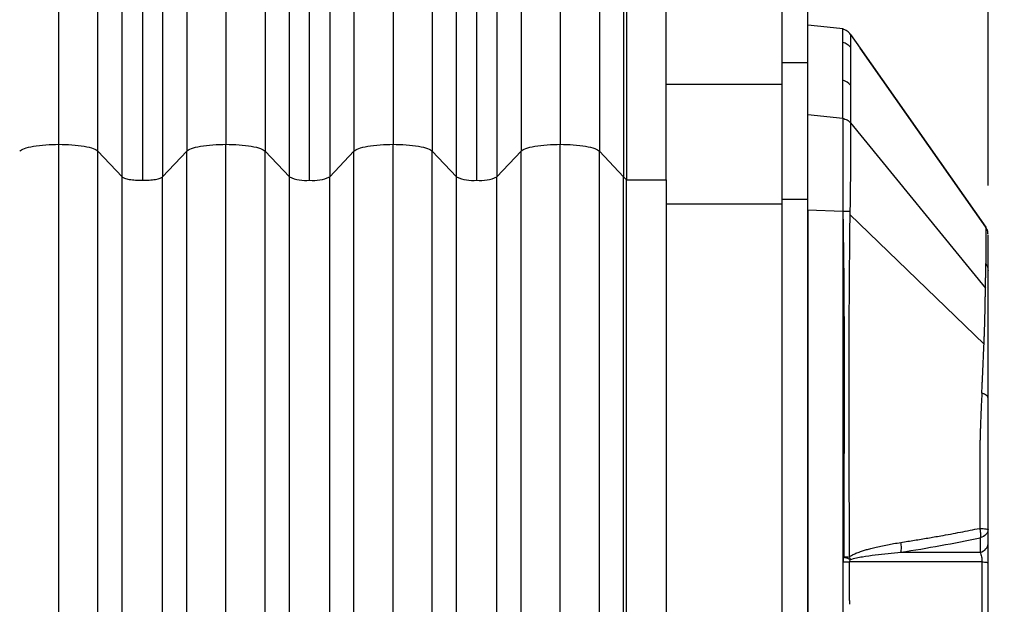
# Model space of a CAD drawing. Header units: millimetres. Extents: x 19 to 819, y 19 to 629.
# Tile 22 of 46: x 471 to 548, y 271 to 316. Entities that reach past the tile are written whole.
import ezdxf

# ---------------------------------------------------------------- set-up
doc = ezdxf.new("R2010")
doc.units = ezdxf.units.MM
doc.header["$LTSCALE"] = 3
doc.layers.add('DIMENSIONS', color=140, linetype='Continuous', lineweight=25)
doc.styles.add('SLDTEXTSTYLE0', font='TXT', dxfattribs={"width": 0.7})
doc.dimstyles.new('SLDDIMSTYLE1', dxfattribs={"dimtxt": 6.474023, "dimasz": 9.906, "dimexe": 0, "dimexo": 0.0625, "dimgap": 1.618506, "dimtad": 0, "dimtih": 1, "dimtoh": 1, "dimrnd": 1e-09, "dimzin": 4, "dimdsep": 46, "dimtxsty": 'SLDTEXTSTYLE0', "dimsah": 1, "dimcen": 0.09, "dimadec": 0, "dimazin": 1, "dimtfac": 1, "dimtmove": 0, "dimatfit": 0, "dimfxl": 0, "dimfrac": 2, "dimtolj": 1, "dimtzin": 12, "dimarcsym": 0})
doc.dimstyles.new('SLDDIMSTYLE2', dxfattribs={"dimtxt": 6.474023, "dimasz": 9.906, "dimexe": 0, "dimexo": 0.0625, "dimgap": 1.618506, "dimtad": 0, "dimtih": 1, "dimtoh": 1, "dimrnd": 1e-09, "dimzin": 12, "dimdsep": 46, "dimtxsty": 'SLDTEXTSTYLE0', "dimsah": 1, "dimcen": 0.09, "dimadec": 0, "dimazin": 3, "dimtfac": 1, "dimtofl": 0, "dimtmove": 0, "dimatfit": 3, "dimfxl": 0, "dimfrac": 2, "dimtolj": 1, "dimtzin": 12, "dimarcsym": 0})

# ---------------------------------------------------------------- blocks, each defined once
blk = doc.blocks.new('_D_3')
at = {"layer": 'DIMENSIONS'}
for p, q in [((521.485, 330.987), (521.485, 372.694)), ((546.52, 303.216), (546.52, 372.694)), ((521.485, 363.169), (502.435, 363.169)), ((546.52, 363.169), (563.049, 363.169)), ((571.821, 363.169), (569.647, 363.169)), ((569.647, 363.169), (569.647, 352.88)), ((591.06, 363.169), (593.234, 363.169)), ((593.234, 363.169), (593.234, 352.88)), ((569.647, 352.88), (571.821, 352.88)), ((593.234, 352.88), (591.06, 352.88))]:
    blk.add_line(p, q, dxfattribs=at)
for points in [[(521.485, 363.169), (511.579, 364.693), (511.579, 361.645)], [(546.52, 363.169), (556.426, 361.645), (556.426, 364.693)]]:
    blk.add_solid(points, dxfattribs=at)
at = {"layer": 'DIMENSIONS', "char_height": 6.35, "attachment_point": 1, "style": 'SLDTEXTSTYLE0'}
for s, insert in [('25.0', (571.821, 372.804)), ('0.99', (571.821, 361.065))]:
    blk.add_mtext(s, dxfattribs=dict(at, insert=insert))
blk = doc.blocks.new('_D_4')
at = {"layer": 'DIMENSIONS'}
for p, q in [((354.02, 320.343), (354.02, 400.451)), ((546.52, 303.216), (546.52, 400.451)), ((354.02, 390.926), (439.853, 390.926)), ((448.625, 390.926), (446.451, 390.926)), ((446.451, 390.926), (446.451, 380.637)), ((467.863, 390.926), (470.037, 390.926)), ((470.037, 390.926), (470.037, 380.637)), ((546.52, 390.926), (476.636, 390.926)), ((446.451, 380.637), (448.625, 380.637)), ((470.037, 380.637), (467.863, 380.637))]:
    blk.add_line(p, q, dxfattribs=at)
for points in [[(354.02, 390.926), (363.926, 389.402), (363.926, 392.45)], [(546.52, 390.926), (536.614, 392.45), (536.614, 389.402)]]:
    blk.add_solid(points, dxfattribs=at)
at = {"layer": 'DIMENSIONS', "char_height": 6.35, "attachment_point": 1, "style": 'SLDTEXTSTYLE0'}
for s, insert in [('192.5', (445.932, 400.561)), ('7.58', (448.625, 388.822))]:
    blk.add_mtext(s, dxfattribs=dict(at, insert=insert))

msp = doc.modelspace()

# ---------------------------------------------------------------- linework, layer by layer
for p, q in [((487.253, 331.806), (487.253, 306.408)), ((500.253, 331.806), (500.253, 306.408)), ((513.253, 331.806), (513.253, 306.408)), ((477.295, 305.885), (477.295, 329.468)), ((484.211, 329.468), (484.211, 305.885)), ((490.295, 329.468), (490.295, 305.885)), ((497.211, 329.468), (497.211, 305.885)), ((503.295, 329.468), (503.295, 305.885)), ((510.211, 329.468), (510.211, 305.885)), ((516.295, 329.468), (516.295, 305.885)), ((479.183, 303.879), (479.183, 320.49)), ((482.323, 320.49), (482.323, 303.879)), ((492.183, 303.879), (492.183, 320.49)), ((495.323, 320.49), (495.323, 303.879)), ((505.183, 303.879), (505.183, 320.49)), ((508.323, 320.49), (508.323, 303.879)), ((518.183, 320.49), (518.183, 303.879)), ((518.397, 319.47), (518.397, 303.651)), ((480.753, 319.283), (480.753, 303.609)), ((493.753, 303.609), (493.753, 319.283)), ((506.753, 303.609), (506.753, 319.283)), ((535.819, 314.952), (536.567, 313.888)), ((546.34, 299.979), (536.567, 313.888)), ((536.567, 313.888), (546.339, 299.981)), ((532.485, 312.741), (530.485, 312.741)), ((530.485, 311.059), (521.485, 311.059)), ((532.52, 308.723), (535.228, 308.442)), ((535.821, 308.074), (546.315, 295.23)), ((477.295, 305.885), (479.183, 303.879)), ((482.323, 303.879), (484.211, 305.885)), ((490.295, 305.885), (492.183, 303.879)), ((495.323, 303.879), (497.211, 305.885)), ((503.295, 305.885), (505.183, 303.879)), ((508.323, 303.879), (510.211, 305.885)), ((516.295, 305.885), (518.183, 303.879)), ((518.183, 303.879), (518.397, 303.651)), ((518.397, 303.651), (521.485, 303.651)), ((521.485, 301.771), (530.485, 301.771)), ((530.485, 302.147), (532.485, 302.147)), ((535.228, 301.186), (532.52, 301.302)), ((546.211, 290.877), (535.768, 300.947)), ((546.52, 275.347), (546.52, 276.468)), ((545.914, 275.818), (545.914, 274.697)), ((546.037, 273.959), (535.758, 273.947)), ((535.76, 270.949), (535.76, 270.658))]:
    msp.add_line(p, q)
at = {"flags": 128}
for points in [[(535.228, 315.377), (534.003, 315.503), (532.52, 315.656)], [(539.752, 274.703), (543.203, 274.699), (545.914, 274.697)]]:
    msp.add_lwpolyline(points, dxfattribs=at)
for centre, radius, start, end in [((535.006, 310.407), 1.001, 35.75718, 77.38502), ((493.467, 306.652), 3.056, 245.14341, 275.35614), ((494.038, 306.652), 3.056, 264.64386, 294.85659), ((506.467, 306.652), 3.056, 245.14341, 275.35614), ((507.038, 306.652), 3.056, 264.64386, 294.85659), ((535.458, 297.103), 4.089, 85.49646, 93.21977)]:
    msp.add_arc(centre, radius, start, end)
for points, knots in [([(474.253, 306.408), (474.253, 307.771), (474.253, 309.138), (474.253, 311.846), (474.253, 313.187), (474.253, 315.81), (474.253, 317.092), (474.253, 319.562), (474.253, 320.75), (474.253, 323.004), (474.253, 324.069), (474.253, 326.051), (474.253, 326.969), (474.253, 328.64), (474.253, 329.393), (474.253, 330.728), (474.253, 331.31), (474.253, 331.806)], [0, 0, 0, 0, 0.125, 0.125, 0.25, 0.25, 0.375, 0.375, 0.5, 0.5, 0.625, 0.625, 0.75, 0.75, 0.875, 0.875, 1, 1, 1, 1]), ([(521.485, 303.651), (521.485, 305.421), (521.485, 307.144), (521.485, 310.389), (521.485, 311.911), (521.485, 314.66), (521.485, 315.887), (521.485, 317.97), (521.485, 318.826), (521.485, 319.47)], [0, 0, 0, 0, 0.25, 0.25, 0.5, 0.5, 0.75, 0.75, 1, 1, 1, 1]), ([(530.485, 319.977), (530.485, 319.976), (530.485, 319.975), (530.485, 319.961), (530.485, 319.938), (530.485, 319.906), (530.485, 319.866), (530.485, 319.816), (530.485, 319.757), (530.485, 319.689), (530.485, 319.612), (530.485, 319.527), (530.485, 319.432), (530.485, 319.328), (530.485, 319.214), (530.485, 319.092), (530.485, 318.961), (530.485, 318.821), (530.485, 318.672), (530.485, 318.513), (530.485, 318.346), (530.485, 318.17), (530.485, 317.984), (530.485, 317.79), (530.485, 317.586), (530.485, 317.374), (530.485, 317.152), (530.485, 316.921), (530.485, 316.682), (530.485, 316.433), (530.485, 316.175), (530.485, 315.908), (530.485, 315.632), (530.485, 315.347), (530.485, 315.053), (530.485, 314.75), (530.485, 314.438), (530.485, 314.117), (530.485, 313.787), (530.485, 313.448), (530.485, 313.1), (530.485, 312.861), (530.485, 312.741)], [0, 0, 0, 0, 0.024458, 0.048917, 0.073379, 0.097845, 0.122318, 0.146801, 0.171295, 0.195802, 0.220326, 0.244867, 0.269429, 0.294013, 0.318621, 0.343256, 0.36792, 0.392615, 0.417343, 0.442107, 0.466907, 0.491748, 0.51663, 0.541555, 0.566527, 0.591546, 0.616615, 0.641736, 0.666911, 0.692142, 0.717431, 0.74278, 0.768191, 0.793667, 0.819207, 0.844816, 0.870495, 0.896245, 0.922069, 0.947968, 0.973944, 1, 1, 1, 1]), ([(532.485, 319.977), (532.485, 319.976), (532.485, 319.975), (532.485, 319.961), (532.485, 319.938), (532.485, 319.906), (532.485, 319.866), (532.485, 319.816), (532.485, 319.757), (532.485, 319.689), (532.485, 319.613), (532.485, 319.527), (532.485, 319.432), (532.485, 319.328), (532.485, 319.215), (532.485, 319.092), (532.485, 318.961), (532.485, 318.821), (532.485, 318.672), (532.485, 318.513), (532.485, 318.346), (532.485, 318.17), (532.485, 317.984), (532.485, 317.79), (532.485, 317.586), (532.485, 317.374), (532.485, 317.152), (532.485, 316.921), (532.485, 316.682), (532.485, 316.433), (532.485, 316.175), (532.485, 315.908), (532.485, 315.632), (532.485, 315.347), (532.485, 315.053), (532.485, 314.75), (532.485, 314.438), (532.485, 314.117), (532.485, 313.787), (532.485, 313.448), (532.485, 313.1), (532.485, 312.861), (532.485, 312.741)], [0, 0, 0, 0, 0.024458, 0.048916, 0.073377, 0.097842, 0.122315, 0.146797, 0.171291, 0.195798, 0.220321, 0.244862, 0.269423, 0.294007, 0.318615, 0.34325, 0.367913, 0.392608, 0.417336, 0.4421, 0.4669, 0.491741, 0.516622, 0.541548, 0.56652, 0.591539, 0.616608, 0.641729, 0.666905, 0.692136, 0.717425, 0.742775, 0.768186, 0.793662, 0.819203, 0.844813, 0.870492, 0.896242, 0.922067, 0.947967, 0.973944, 1, 1, 1, 1]), ([(532.52, 308.723), (532.52, 309.765), (532.52, 311.847), (532.52, 313.989), (532.52, 315.393), (532.52, 315.563), (532.52, 315.647)], [0, 0, 0, 0, 0.251162, 0.502309, 0.753476, 1, 1, 1, 1]), ([(535.228, 308.442), (535.228, 309.48), (535.228, 311.555), (535.228, 313.732), (535.228, 315.013), (535.228, 315.528), (535.228, 315.36), (535.228, 315.35)], [0, 0, 0, 0, 0.246386, 0.49271, 0.739018, 0.985378, 1, 1, 1, 1]), ([(535.822, 314.949), (535.741, 315.042), (535.62, 315.182), (535.4, 315.301), (535.28, 315.336), (535.221, 315.353)], [0, 0, 0, 0, 0.493532, 0.747593, 1, 1, 1, 1]), ([(535.819, 314.952), (535.819, 314.952), (535.819, 314.869), (535.819, 314.533), (535.819, 314.281), (535.819, 313.949)], [0, 0, 0, 0, 0.5, 0.5, 1, 1, 1, 1]), ([(535.225, 314.348), (535.344, 314.32), (535.461, 314.27), (535.665, 314.131), (535.752, 314.044), (535.819, 313.949)], [0, 0, 0, 0, 0.5, 0.5, 1, 1, 1, 1]), ([(535.819, 313.949), (535.819, 313.614), (535.819, 313.197), (535.818, 312.206), (535.818, 311.628), (535.818, 310.991)], [0, 0, 0, 0, 0.5, 0.5, 1, 1, 1, 1]), ([(530.485, 312.741), (530.485, 312.31), (530.485, 311.736), (530.485, 310.341), (530.485, 309.52), (530.485, 307.679), (530.485, 306.66), (530.485, 304.486), (530.485, 303.332), (530.485, 302.147)], [0, 0, 0, 0, 0.25, 0.25, 0.5, 0.5, 0.75, 0.75, 1, 1, 1, 1]), ([(532.485, 312.741), (532.485, 312.697), (532.485, 312.609), (532.485, 312.466), (532.485, 312.316), (532.485, 312.158), (532.485, 311.992), (532.485, 311.817), (532.485, 311.635), (532.485, 311.445), (532.485, 311.246), (532.485, 310.767), (532.485, 309.931), (532.485, 308.624), (532.485, 307.17), (532.485, 305.905), (532.485, 304.915), (532.485, 304.241), (532.485, 303.555), (532.485, 302.857), (532.485, 302.384), (532.485, 302.147)], [0, 0, 0, 0, 0.025095, 0.050129, 0.075118, 0.100077, 0.125022, 0.149969, 0.174932, 0.199929, 0.224974, 0.250082, 0.375008, 0.500009, 0.624935, 0.749936, 0.800062, 0.850006, 0.899894, 0.94985, 1, 1, 1, 1]), ([(535.818, 310.991), (535.819, 310.566), (535.819, 310.116), (535.82, 309.146), (535.82, 308.627), (535.821, 308.074)], [0, 0, 0, 0, 0.5, 0.5, 1, 1, 1, 1]), ([(532.52, 301.302), (532.52, 302.137), (532.52, 302.948), (532.52, 304.474), (532.52, 305.188), (532.52, 306.476), (532.52, 307.05), (532.52, 308.024), (532.52, 308.424), (532.52, 308.723)], [0, 0, 0, 0, 0.25, 0.25, 0.5, 0.5, 0.75, 0.75, 1, 1, 1, 1]), ([(535.225, 308.423), (535.225, 308.383), (535.225, 308.303), (535.226, 308.171), (535.226, 308.029), (535.226, 307.876), (535.226, 307.712), (535.227, 307.537), (535.227, 307.351), (535.227, 307.154), (535.227, 306.945), (535.227, 306.492), (535.227, 305.763), (535.227, 304.82), (535.227, 304.013), (535.227, 303.362), (535.227, 302.75), (535.227, 302.184), (535.228, 301.669), (535.228, 301.34), (535.228, 301.186)], [0, 0, 0, 0, 0.032974, 0.066031, 0.099211, 0.13256, 0.166123, 0.199949, 0.234089, 0.268591, 0.303437, 0.338547, 0.485219, 0.617163, 0.697557, 0.771259, 0.838038, 0.898279, 0.952235, 1, 1, 1, 1]), ([(535.225, 308.423), (535.342, 308.401), (535.457, 308.358), (535.662, 308.237), (535.751, 308.16), (535.821, 308.074)], [0, 0, 0, 0, 0.5, 0.5, 1, 1, 1, 1]), ([(535.821, 308.074), (535.821, 308.037), (535.821, 307.962), (535.821, 307.84), (535.821, 307.715), (535.821, 307.587), (535.821, 307.457), (535.821, 307.325), (535.821, 307.192), (535.821, 307.06), (535.821, 306.928), (535.821, 306.798), (535.821, 306.67), (535.821, 306.545), (535.821, 306.423), (535.821, 306.305), (535.821, 306.191), (535.821, 306.083), (535.821, 305.98), (535.821, 305.882), (535.821, 305.79), (535.821, 305.705), (535.821, 305.626), (535.821, 305.555), (535.821, 305.49), (535.821, 305.433), (535.821, 305.383), (535.821, 305.022), (535.819, 304.378), (535.814, 303.51), (535.807, 302.814), (535.8, 302.245), (535.791, 301.704), (535.782, 301.35), (535.779, 301.179)], [0, 0, 0, 0, 0.032526, 0.064074, 0.094629, 0.124177, 0.152705, 0.180202, 0.20666, 0.23207, 0.256426, 0.279721, 0.30195, 0.323107, 0.343187, 0.362187, 0.380103, 0.396933, 0.412674, 0.427324, 0.440884, 0.453351, 0.464724, 0.475004, 0.48419, 0.492283, 0.499281, 0.505185, 0.642956, 0.75235, 0.821018, 0.885176, 0.944831, 1, 1, 1, 1]), ([(471.211, 305.885), (471.274, 305.953), (471.394, 306.022), (471.755, 306.151), (471.997, 306.211), (472.569, 306.31), (472.898, 306.348), (473.577, 306.397), (473.925, 306.408), (474.253, 306.408)], [0, 0, 0, 0, 0.25, 0.25, 0.5, 0.5, 0.75, 0.75, 1, 1, 1, 1]), ([(474.253, 158.347), (474.253, 161.413), (474.253, 164.49), (474.253, 170.652), (474.253, 173.735), (474.253, 182.968), (474.253, 189.137), (474.253, 201.484), (474.253, 207.661), (474.253, 220.017), (474.253, 226.197), (474.253, 238.558), (474.253, 244.738), (474.253, 257.094), (474.253, 263.271), (474.253, 275.617), (474.253, 281.787), (474.253, 291.019), (474.253, 294.102), (474.253, 300.264), (474.253, 303.342), (474.253, 306.408)], [0.0964849, 0.0964849, 0.0964849, 0.0964849, 0.1157842, 0.1157842, 0.1350205, 0.1350205, 0.1734212, 0.1734212, 0.2117322, 0.2117322, 0.25, 0.25, 0.2882678, 0.2882678, 0.3265789, 0.3265789, 0.3649795, 0.3649795, 0.3842158, 0.3842158, 0.4035151, 0.4035151, 0.4035151, 0.4035151]), ([(474.253, 306.408), (474.581, 306.408), (474.929, 306.397), (475.607, 306.348), (475.936, 306.31), (476.508, 306.211), (476.75, 306.151), (477.112, 306.022), (477.231, 305.953), (477.295, 305.885)], [0, 0, 0, 0, 0.25, 0.25, 0.5, 0.5, 0.75, 0.75, 1, 1, 1, 1]), ([(484.211, 305.885), (484.274, 305.953), (484.394, 306.022), (484.755, 306.151), (484.997, 306.211), (485.569, 306.31), (485.898, 306.348), (486.577, 306.397), (486.925, 306.408), (487.253, 306.408)], [0, 0, 0, 0, 0.25, 0.25, 0.5, 0.5, 0.75, 0.75, 1, 1, 1, 1]), ([(487.253, 158.347), (487.253, 161.413), (487.253, 164.49), (487.253, 170.652), (487.253, 173.735), (487.253, 182.968), (487.253, 189.137), (487.253, 201.484), (487.253, 207.661), (487.253, 220.017), (487.253, 226.197), (487.253, 238.558), (487.253, 244.738), (487.253, 257.094), (487.253, 263.271), (487.253, 275.617), (487.253, 281.787), (487.253, 291.019), (487.253, 294.102), (487.253, 300.264), (487.253, 303.342), (487.253, 306.408)], [0.0964849, 0.0964849, 0.0964849, 0.0964849, 0.1157842, 0.1157842, 0.1350205, 0.1350205, 0.1734212, 0.1734212, 0.2117322, 0.2117322, 0.25, 0.25, 0.2882678, 0.2882678, 0.3265789, 0.3265789, 0.3649795, 0.3649795, 0.3842158, 0.3842158, 0.4035151, 0.4035151, 0.4035151, 0.4035151]), ([(487.253, 306.408), (487.581, 306.408), (487.929, 306.397), (488.607, 306.348), (488.936, 306.31), (489.508, 306.211), (489.75, 306.151), (490.112, 306.022), (490.231, 305.953), (490.295, 305.885)], [0, 0, 0, 0, 0.25, 0.25, 0.5, 0.5, 0.75, 0.75, 1, 1, 1, 1]), ([(497.211, 305.885), (497.274, 305.953), (497.394, 306.022), (497.755, 306.151), (497.997, 306.211), (498.569, 306.31), (498.898, 306.348), (499.577, 306.397), (499.925, 306.408), (500.253, 306.408)], [0, 0, 0, 0, 0.25, 0.25, 0.5, 0.5, 0.75, 0.75, 1, 1, 1, 1]), ([(500.253, 158.347), (500.253, 161.413), (500.253, 164.49), (500.253, 170.652), (500.253, 173.735), (500.253, 182.968), (500.253, 189.137), (500.253, 201.484), (500.253, 207.661), (500.253, 220.017), (500.253, 226.197), (500.253, 238.558), (500.253, 244.738), (500.253, 257.094), (500.253, 263.271), (500.253, 275.617), (500.253, 281.787), (500.253, 291.019), (500.253, 294.102), (500.253, 300.264), (500.253, 303.342), (500.253, 306.408)], [0.0964849, 0.0964849, 0.0964849, 0.0964849, 0.1157842, 0.1157842, 0.1350205, 0.1350205, 0.1734212, 0.1734212, 0.2117322, 0.2117322, 0.25, 0.25, 0.2882678, 0.2882678, 0.3265789, 0.3265789, 0.3649795, 0.3649795, 0.3842158, 0.3842158, 0.4035151, 0.4035151, 0.4035151, 0.4035151]), ([(500.253, 306.408), (500.581, 306.408), (500.929, 306.397), (501.607, 306.348), (501.936, 306.31), (502.508, 306.211), (502.75, 306.151), (503.112, 306.022), (503.231, 305.953), (503.295, 305.885)], [0, 0, 0, 0, 0.25, 0.25, 0.5, 0.5, 0.75, 0.75, 1, 1, 1, 1]), ([(510.211, 305.885), (510.274, 305.953), (510.394, 306.022), (510.755, 306.151), (510.997, 306.211), (511.569, 306.31), (511.898, 306.348), (512.577, 306.397), (512.925, 306.408), (513.253, 306.408)], [0, 0, 0, 0, 0.25, 0.25, 0.5, 0.5, 0.75, 0.75, 1, 1, 1, 1]), ([(513.253, 158.347), (513.253, 161.413), (513.253, 164.49), (513.253, 170.652), (513.253, 173.735), (513.253, 182.968), (513.253, 189.137), (513.253, 201.484), (513.253, 207.661), (513.253, 220.017), (513.253, 226.197), (513.253, 238.558), (513.253, 244.738), (513.253, 257.094), (513.253, 263.271), (513.253, 275.617), (513.253, 281.787), (513.253, 291.019), (513.253, 294.102), (513.253, 300.264), (513.253, 303.342), (513.253, 306.408)], [0.0964849, 0.0964849, 0.0964849, 0.0964849, 0.1157842, 0.1157842, 0.1350205, 0.1350205, 0.1734212, 0.1734212, 0.2117322, 0.2117322, 0.25, 0.25, 0.2882678, 0.2882678, 0.3265789, 0.3265789, 0.3649795, 0.3649795, 0.3842158, 0.3842158, 0.4035151, 0.4035151, 0.4035151, 0.4035151]), ([(513.253, 306.408), (513.581, 306.408), (513.929, 306.397), (514.607, 306.348), (514.936, 306.31), (515.508, 306.211), (515.75, 306.151), (516.112, 306.022), (516.231, 305.953), (516.295, 305.885)], [0, 0, 0, 0, 0.25, 0.25, 0.5, 0.5, 0.75, 0.75, 1, 1, 1, 1]), ([(477.295, 158.869), (477.295, 161.915), (477.295, 164.971), (477.295, 171.091), (477.295, 174.153), (477.295, 183.321), (477.295, 189.447), (477.295, 201.706), (477.295, 207.838), (477.295, 220.106), (477.295, 226.241), (477.295, 238.513), (477.295, 244.649), (477.295, 256.916), (477.295, 263.049), (477.295, 275.308), (477.295, 281.434), (477.295, 290.602), (477.295, 293.664), (477.295, 299.783), (477.295, 302.84), (477.295, 305.885)], [0.0964849, 0.0964849, 0.0964849, 0.0964849, 0.1157842, 0.1157842, 0.1350205, 0.1350205, 0.1734212, 0.1734212, 0.2117322, 0.2117322, 0.25, 0.25, 0.2882678, 0.2882678, 0.3265789, 0.3265789, 0.3649795, 0.3649795, 0.3842158, 0.3842158, 0.4035151, 0.4035151, 0.4035151, 0.4035151]), ([(484.211, 158.869), (484.211, 161.915), (484.211, 164.971), (484.211, 171.091), (484.211, 174.153), (484.211, 183.321), (484.211, 189.447), (484.211, 201.706), (484.211, 207.838), (484.211, 220.106), (484.211, 226.241), (484.211, 238.513), (484.211, 244.649), (484.211, 256.916), (484.211, 263.049), (484.211, 275.308), (484.211, 281.434), (484.211, 290.602), (484.211, 293.664), (484.211, 299.783), (484.211, 302.84), (484.211, 305.885)], [0.0964849, 0.0964849, 0.0964849, 0.0964849, 0.1157842, 0.1157842, 0.1350205, 0.1350205, 0.1734212, 0.1734212, 0.2117322, 0.2117322, 0.25, 0.25, 0.2882678, 0.2882678, 0.3265789, 0.3265789, 0.3649795, 0.3649795, 0.3842158, 0.3842158, 0.4035151, 0.4035151, 0.4035151, 0.4035151]), ([(490.295, 158.869), (490.295, 161.915), (490.295, 164.971), (490.295, 171.091), (490.295, 174.153), (490.295, 183.321), (490.295, 189.447), (490.295, 201.706), (490.295, 207.838), (490.295, 220.106), (490.295, 226.241), (490.295, 238.513), (490.295, 244.649), (490.295, 256.916), (490.295, 263.049), (490.295, 275.308), (490.295, 281.434), (490.295, 290.602), (490.295, 293.664), (490.295, 299.783), (490.295, 302.84), (490.295, 305.885)], [0.0964849, 0.0964849, 0.0964849, 0.0964849, 0.1157842, 0.1157842, 0.1350205, 0.1350205, 0.1734212, 0.1734212, 0.2117322, 0.2117322, 0.25, 0.25, 0.2882678, 0.2882678, 0.3265789, 0.3265789, 0.3649795, 0.3649795, 0.3842158, 0.3842158, 0.4035151, 0.4035151, 0.4035151, 0.4035151]), ([(497.211, 158.869), (497.211, 161.915), (497.211, 164.971), (497.211, 171.091), (497.211, 174.153), (497.211, 183.321), (497.211, 189.447), (497.211, 201.706), (497.211, 207.838), (497.211, 220.106), (497.211, 226.241), (497.211, 238.513), (497.211, 244.649), (497.211, 256.916), (497.211, 263.049), (497.211, 275.308), (497.211, 281.434), (497.211, 290.602), (497.211, 293.664), (497.211, 299.783), (497.211, 302.84), (497.211, 305.885)], [0.0964849, 0.0964849, 0.0964849, 0.0964849, 0.1157842, 0.1157842, 0.1350205, 0.1350205, 0.1734212, 0.1734212, 0.2117322, 0.2117322, 0.25, 0.25, 0.2882678, 0.2882678, 0.3265789, 0.3265789, 0.3649795, 0.3649795, 0.3842158, 0.3842158, 0.4035151, 0.4035151, 0.4035151, 0.4035151]), ([(503.295, 158.869), (503.295, 161.915), (503.295, 164.971), (503.295, 171.091), (503.295, 174.153), (503.295, 183.321), (503.295, 189.447), (503.295, 201.706), (503.295, 207.838), (503.295, 220.106), (503.295, 226.241), (503.295, 238.513), (503.295, 244.649), (503.295, 256.916), (503.295, 263.049), (503.295, 275.308), (503.295, 281.434), (503.295, 290.602), (503.295, 293.664), (503.295, 299.783), (503.295, 302.84), (503.295, 305.885)], [0.0964849, 0.0964849, 0.0964849, 0.0964849, 0.1157842, 0.1157842, 0.1350205, 0.1350205, 0.1734212, 0.1734212, 0.2117322, 0.2117322, 0.25, 0.25, 0.2882678, 0.2882678, 0.3265789, 0.3265789, 0.3649795, 0.3649795, 0.3842158, 0.3842158, 0.4035151, 0.4035151, 0.4035151, 0.4035151]), ([(510.211, 158.869), (510.211, 161.915), (510.211, 164.971), (510.211, 171.091), (510.211, 174.153), (510.211, 183.321), (510.211, 189.447), (510.211, 201.706), (510.211, 207.838), (510.211, 220.106), (510.211, 226.241), (510.211, 238.513), (510.211, 244.649), (510.211, 256.916), (510.211, 263.049), (510.211, 275.308), (510.211, 281.434), (510.211, 290.602), (510.211, 293.664), (510.211, 299.783), (510.211, 302.84), (510.211, 305.885)], [0.0964849, 0.0964849, 0.0964849, 0.0964849, 0.1157842, 0.1157842, 0.1350205, 0.1350205, 0.1734212, 0.1734212, 0.2117322, 0.2117322, 0.25, 0.25, 0.2882678, 0.2882678, 0.3265789, 0.3265789, 0.3649795, 0.3649795, 0.3842158, 0.3842158, 0.4035151, 0.4035151, 0.4035151, 0.4035151]), ([(516.295, 158.869), (516.295, 161.915), (516.295, 164.971), (516.295, 171.091), (516.295, 174.153), (516.295, 183.321), (516.295, 189.447), (516.295, 201.706), (516.295, 207.838), (516.295, 220.106), (516.295, 226.241), (516.295, 238.513), (516.295, 244.649), (516.295, 256.916), (516.295, 263.049), (516.295, 275.308), (516.295, 281.434), (516.295, 290.602), (516.295, 293.664), (516.295, 299.783), (516.295, 302.84), (516.295, 305.885)], [0.0964849, 0.0964849, 0.0964849, 0.0964849, 0.1157842, 0.1157842, 0.1350205, 0.1350205, 0.1734212, 0.1734212, 0.2117322, 0.2117322, 0.25, 0.25, 0.2882678, 0.2882678, 0.3265789, 0.3265789, 0.3649795, 0.3649795, 0.3842158, 0.3842158, 0.4035151, 0.4035151, 0.4035151, 0.4035151]), ([(479.183, 160.876), (479.183, 163.841), (479.183, 166.818), (479.183, 172.775), (479.183, 175.754), (479.183, 184.676), (479.183, 190.636), (479.183, 202.558), (479.183, 208.521), (479.183, 220.448), (479.183, 226.413), (479.183, 238.342), (479.183, 244.307), (479.183, 256.234), (479.183, 262.196), (479.183, 274.119), (479.183, 280.079), (479.183, 289), (479.183, 291.98), (479.183, 297.937), (479.183, 300.913), (479.183, 303.879)], [0.0964849, 0.0964849, 0.0964849, 0.0964849, 0.1157842, 0.1157842, 0.1350205, 0.1350205, 0.1734212, 0.1734212, 0.2117322, 0.2117322, 0.25, 0.25, 0.2882678, 0.2882678, 0.3265789, 0.3265789, 0.3649795, 0.3649795, 0.3842158, 0.3842158, 0.4035151, 0.4035151, 0.4035151, 0.4035151]), ([(479.183, 303.879), (479.215, 303.844), (479.277, 303.808), (479.464, 303.741), (479.589, 303.71), (479.884, 303.66), (480.054, 303.64), (480.404, 303.615), (480.583, 303.609), (480.753, 303.609)], [0, 0, 0, 0, 0.25, 0.25, 0.5, 0.5, 0.75, 0.75, 1, 1, 1, 1]), ([(480.753, 303.609), (480.922, 303.609), (481.102, 303.615), (481.452, 303.64), (481.622, 303.66), (481.917, 303.71), (482.042, 303.741), (482.228, 303.808), (482.29, 303.844), (482.323, 303.879)], [0, 0, 0, 0, 0.25, 0.25, 0.5, 0.5, 0.75, 0.75, 1, 1, 1, 1]), ([(482.323, 160.876), (482.323, 163.841), (482.323, 166.818), (482.323, 172.775), (482.323, 175.754), (482.323, 184.676), (482.323, 190.636), (482.323, 202.558), (482.323, 208.521), (482.323, 220.448), (482.323, 226.413), (482.323, 238.342), (482.323, 244.307), (482.323, 256.234), (482.323, 262.196), (482.323, 274.119), (482.323, 280.079), (482.323, 289), (482.323, 291.98), (482.323, 297.937), (482.323, 300.913), (482.323, 303.879)], [0.0964849, 0.0964849, 0.0964849, 0.0964849, 0.1157842, 0.1157842, 0.1350205, 0.1350205, 0.1734212, 0.1734212, 0.2117322, 0.2117322, 0.25, 0.25, 0.2882678, 0.2882678, 0.3265789, 0.3265789, 0.3649795, 0.3649795, 0.3842158, 0.3842158, 0.4035151, 0.4035151, 0.4035151, 0.4035151]), ([(492.183, 160.876), (492.183, 163.841), (492.183, 166.818), (492.183, 172.775), (492.183, 175.754), (492.183, 184.676), (492.183, 190.636), (492.183, 202.558), (492.183, 208.521), (492.183, 220.448), (492.183, 226.413), (492.183, 238.342), (492.183, 244.307), (492.183, 256.234), (492.183, 262.196), (492.183, 274.119), (492.183, 280.079), (492.183, 289), (492.183, 291.98), (492.183, 297.937), (492.183, 300.913), (492.183, 303.879)], [0.0964849, 0.0964849, 0.0964849, 0.0964849, 0.1157842, 0.1157842, 0.1350205, 0.1350205, 0.1734212, 0.1734212, 0.2117322, 0.2117322, 0.25, 0.25, 0.2882678, 0.2882678, 0.3265789, 0.3265789, 0.3649795, 0.3649795, 0.3842158, 0.3842158, 0.4035151, 0.4035151, 0.4035151, 0.4035151]), ([(495.323, 160.876), (495.323, 163.841), (495.323, 166.818), (495.323, 172.775), (495.323, 175.754), (495.323, 184.676), (495.323, 190.636), (495.323, 202.558), (495.323, 208.521), (495.323, 220.448), (495.323, 226.413), (495.323, 238.342), (495.323, 244.307), (495.323, 256.234), (495.323, 262.196), (495.323, 274.119), (495.323, 280.079), (495.323, 289), (495.323, 291.98), (495.323, 297.937), (495.323, 300.913), (495.323, 303.879)], [0.0964849, 0.0964849, 0.0964849, 0.0964849, 0.1157842, 0.1157842, 0.1350205, 0.1350205, 0.1734212, 0.1734212, 0.2117322, 0.2117322, 0.25, 0.25, 0.2882678, 0.2882678, 0.3265789, 0.3265789, 0.3649795, 0.3649795, 0.3842158, 0.3842158, 0.4035151, 0.4035151, 0.4035151, 0.4035151]), ([(505.183, 160.876), (505.183, 163.841), (505.183, 166.818), (505.183, 172.775), (505.183, 175.754), (505.183, 184.676), (505.183, 190.636), (505.183, 202.558), (505.183, 208.521), (505.183, 220.448), (505.183, 226.413), (505.183, 238.342), (505.183, 244.307), (505.183, 256.234), (505.183, 262.196), (505.183, 274.119), (505.183, 280.079), (505.183, 289), (505.183, 291.98), (505.183, 297.937), (505.183, 300.913), (505.183, 303.879)], [0.0964849, 0.0964849, 0.0964849, 0.0964849, 0.1157842, 0.1157842, 0.1350205, 0.1350205, 0.1734212, 0.1734212, 0.2117322, 0.2117322, 0.25, 0.25, 0.2882678, 0.2882678, 0.3265789, 0.3265789, 0.3649795, 0.3649795, 0.3842158, 0.3842158, 0.4035151, 0.4035151, 0.4035151, 0.4035151]), ([(508.323, 160.876), (508.323, 163.841), (508.323, 166.818), (508.323, 172.775), (508.323, 175.754), (508.323, 184.676), (508.323, 190.636), (508.323, 202.558), (508.323, 208.521), (508.323, 220.448), (508.323, 226.413), (508.323, 238.342), (508.323, 244.307), (508.323, 256.234), (508.323, 262.196), (508.323, 274.119), (508.323, 280.079), (508.323, 289), (508.323, 291.98), (508.323, 297.937), (508.323, 300.913), (508.323, 303.879)], [0.0964849, 0.0964849, 0.0964849, 0.0964849, 0.1157842, 0.1157842, 0.1350205, 0.1350205, 0.1734212, 0.1734212, 0.2117322, 0.2117322, 0.25, 0.25, 0.2882678, 0.2882678, 0.3265789, 0.3265789, 0.3649795, 0.3649795, 0.3842158, 0.3842158, 0.4035151, 0.4035151, 0.4035151, 0.4035151]), ([(518.183, 160.876), (518.183, 163.841), (518.183, 166.818), (518.183, 172.775), (518.183, 175.754), (518.183, 184.676), (518.183, 190.636), (518.183, 202.558), (518.183, 208.521), (518.183, 220.448), (518.183, 226.413), (518.183, 238.342), (518.183, 244.307), (518.183, 256.234), (518.183, 262.196), (518.183, 274.119), (518.183, 280.079), (518.183, 289), (518.183, 291.98), (518.183, 297.937), (518.183, 300.913), (518.183, 303.879)], [0.0964849, 0.0964849, 0.0964849, 0.0964849, 0.1157842, 0.1157842, 0.1350205, 0.1350205, 0.1734212, 0.1734212, 0.2117322, 0.2117322, 0.25, 0.25, 0.2882678, 0.2882678, 0.3265789, 0.3265789, 0.3649795, 0.3649795, 0.3842158, 0.3842158, 0.4035151, 0.4035151, 0.4035151, 0.4035151]), ([(518.397, 161.104), (518.397, 164.06), (518.397, 167.028), (518.397, 172.966), (518.397, 175.936), (518.397, 184.83), (518.397, 190.771), (518.397, 202.655), (518.397, 208.599), (518.397, 220.487), (518.397, 226.432), (518.397, 238.323), (518.397, 244.268), (518.397, 256.156), (518.397, 262.1), (518.397, 273.984), (518.397, 279.925), (518.397, 288.818), (518.397, 291.788), (518.397, 297.727), (518.397, 300.694), (518.397, 303.651)], [0.0964849, 0.0964849, 0.0964849, 0.0964849, 0.1157842, 0.1157842, 0.1350205, 0.1350205, 0.1734212, 0.1734212, 0.2117322, 0.2117322, 0.25, 0.25, 0.2882678, 0.2882678, 0.3265789, 0.3265789, 0.3649795, 0.3649795, 0.3842158, 0.3842158, 0.4035151, 0.4035151, 0.4035151, 0.4035151]), ([(521.485, 303.651), (521.485, 303.057), (521.485, 301.871), (521.485, 300.089), (521.485, 298.308), (521.485, 296.527), (521.485, 294.745), (521.485, 292.964), (521.485, 291.183), (521.485, 289.401), (521.485, 287.62), (521.485, 285.838), (521.485, 284.057), (521.485, 282.275), (521.485, 280.494), (521.485, 278.712), (521.485, 276.93), (521.485, 275.149), (521.485, 273.367), (521.485, 271.585), (521.485, 269.803), (521.485, 268.022), (521.485, 266.24), (521.485, 264.458), (521.485, 262.676), (521.485, 260.894), (521.485, 259.112), (521.485, 257.33), (521.485, 255.548), (521.485, 253.766), (521.485, 251.983), (521.485, 250.201), (521.485, 248.419), (521.485, 246.637), (521.485, 244.854), (521.485, 243.072), (521.485, 241.29), (521.485, 239.507), (521.485, 237.725), (521.485, 235.942), (521.485, 234.16), (521.485, 231.783), (521.485, 228.812), (521.485, 225.247), (521.485, 221.682), (521.485, 218.118), (521.485, 214.553), (521.485, 210.989), (521.485, 207.424), (521.485, 203.86), (521.485, 200.296), (521.485, 196.732), (521.485, 193.168), (521.485, 189.605), (521.485, 186.041), (521.485, 182.478), (521.485, 178.914), (521.485, 175.351), (521.485, 171.788), (521.485, 168.226), (521.485, 164.662), (521.485, 162.291), (521.485, 161.104)], [0, 0, 0, 0, 0.012674, 0.025336, 0.037984, 0.050619, 0.063243, 0.075854, 0.088454, 0.101043, 0.113621, 0.126188, 0.138745, 0.151292, 0.163829, 0.176358, 0.188877, 0.201388, 0.213891, 0.226386, 0.238873, 0.251353, 0.263827, 0.276294, 0.288755, 0.30121, 0.31366, 0.326105, 0.338545, 0.350981, 0.363413, 0.375841, 0.388266, 0.400688, 0.413107, 0.425525, 0.43794, 0.450354, 0.462766, 0.475178, 0.48759, 0.500001, 0.524823, 0.549646, 0.574475, 0.599311, 0.624157, 0.649017, 0.673893, 0.698787, 0.723703, 0.748644, 0.773611, 0.798609, 0.82364, 0.848706, 0.87381, 0.898955, 0.924144, 0.949379, 0.974664, 1, 1, 1, 1]), ([(530.485, 302.147), (530.485, 301.565), (530.485, 300.404), (530.485, 298.659), (530.485, 296.915), (530.485, 295.171), (530.485, 293.427), (530.485, 291.683), (530.485, 289.939), (530.485, 288.195), (530.485, 286.451), (530.485, 284.707), (530.485, 282.963), (530.485, 281.219), (530.485, 279.475), (530.485, 277.73), (530.485, 275.986), (530.485, 274.242), (530.485, 272.498), (530.485, 270.754), (530.485, 269.009), (530.485, 267.265), (530.485, 265.521), (530.485, 263.777), (530.485, 262.032), (530.485, 260.288), (530.485, 258.544), (530.485, 256.799), (530.485, 255.055), (530.485, 253.311), (530.485, 251.566), (530.485, 249.822), (530.485, 248.077), (530.485, 246.333), (530.485, 244.589), (530.485, 242.844), (530.485, 241.1), (530.485, 239.355), (530.485, 237.611), (530.485, 235.866), (530.485, 234.122), (530.485, 231.734), (530.485, 228.704), (530.485, 225.032), (530.485, 221.359), (530.485, 217.686), (530.485, 214.014), (530.485, 210.341), (530.485, 206.669), (530.485, 202.996), (530.485, 199.324), (530.485, 195.652), (530.485, 191.98), (530.485, 188.307), (530.485, 184.635), (530.485, 180.963), (530.485, 177.291), (530.485, 173.619), (530.485, 169.948), (530.485, 166.275), (530.485, 163.831), (530.485, 162.608)], [0, 0, 0, 0, 0.012677, 0.025341, 0.037992, 0.050631, 0.063256, 0.07587, 0.088472, 0.101063, 0.113642, 0.126211, 0.138769, 0.151318, 0.163856, 0.176386, 0.188906, 0.201418, 0.213921, 0.226416, 0.238904, 0.251385, 0.263858, 0.276325, 0.288786, 0.30124, 0.31369, 0.326134, 0.338573, 0.351008, 0.363438, 0.375865, 0.388289, 0.400709, 0.413126, 0.425542, 0.437955, 0.450366, 0.462777, 0.475186, 0.487595, 0.500003, 0.526125, 0.552251, 0.578383, 0.604524, 0.630678, 0.656848, 0.683037, 0.709249, 0.735487, 0.761754, 0.788053, 0.814388, 0.840762, 0.867178, 0.893639, 0.920149, 0.94671, 0.973326, 1, 1, 1, 1]), ([(532.485, 302.147), (532.485, 301.565), (532.485, 300.404), (532.485, 298.66), (532.485, 296.916), (532.485, 295.172), (532.485, 293.427), (532.485, 291.683), (532.485, 289.939), (532.485, 288.195), (532.485, 286.451), (532.485, 284.707), (532.485, 282.963), (532.485, 281.219), (532.485, 279.475), (532.485, 277.731), (532.485, 275.986), (532.485, 274.242), (532.485, 272.498), (532.485, 270.754), (532.485, 269.01), (532.485, 267.265), (532.485, 265.521), (532.485, 263.777), (532.485, 262.033), (532.485, 260.288), (532.485, 258.544), (532.485, 256.8), (532.485, 255.055), (532.485, 253.311), (532.485, 251.567), (532.485, 249.822), (532.485, 248.078), (532.485, 246.333), (532.485, 244.589), (532.485, 242.845), (532.485, 241.1), (532.485, 239.356), (532.485, 237.611), (532.485, 235.867), (532.485, 234.122), (532.485, 231.735), (532.485, 228.705), (532.485, 225.032), (532.485, 221.359), (532.485, 217.687), (532.485, 214.014), (532.485, 210.342), (532.485, 206.669), (532.485, 202.997), (532.485, 199.324), (532.485, 195.652), (532.485, 191.98), (532.485, 188.308), (532.485, 184.635), (532.485, 180.963), (532.485, 177.291), (532.485, 173.619), (532.485, 169.948), (532.485, 166.275), (532.485, 163.831), (532.485, 162.608)], [0, 0, 0, 0, 0.012677, 0.025341, 0.037992, 0.05063, 0.063256, 0.075869, 0.088471, 0.101062, 0.113641, 0.12621, 0.138768, 0.151317, 0.163855, 0.176384, 0.188905, 0.201416, 0.213919, 0.226415, 0.238902, 0.251383, 0.263856, 0.276323, 0.288783, 0.301238, 0.313687, 0.326131, 0.33857, 0.351005, 0.363436, 0.375862, 0.388286, 0.400706, 0.413123, 0.425538, 0.437951, 0.450363, 0.462773, 0.475182, 0.487591, 0.499999, 0.526122, 0.552247, 0.578379, 0.604521, 0.630675, 0.656845, 0.683034, 0.709247, 0.735485, 0.761752, 0.788052, 0.814387, 0.840761, 0.867177, 0.893639, 0.920148, 0.94671, 0.973326, 1, 1, 1, 1]), ([(532.52, 301.302), (532.52, 289.987), (532.52, 278.549), (532.52, 255.554), (532.52, 243.995), (532.52, 220.878), (532.52, 209.32), (532.52, 186.323), (532.52, 174.885), (532.52, 163.569)], [0, 0, 0, 0, 0.25, 0.25, 0.5, 0.5, 0.75, 0.75, 1, 1, 1, 1]), ([(535.228, 301.186), (535.236, 301.047), (535.237, 300.908), (535.241, 300.63), (535.248, 300.214), (535.263, 299.241), (535.289, 297.295), (535.328, 293.398), (535.327, 285.582), (535.314, 278.848), (535.312, 274.342)], [0, 0, 0, 0, 0.015625, 0.015625, 0.03125, 0.0625, 0.125, 0.25, 0.5, 1, 1, 1, 1]), ([(535.768, 300.947), (535.763, 300.451), (535.754, 299.507), (535.741, 298.16), (535.73, 296.953), (535.722, 295.888), (535.715, 294.965), (535.706, 293.465), (535.7, 291.082), (535.7, 288.153), (535.703, 284.729), (535.706, 281.611), (535.709, 278.547), (535.711, 276.303), (535.711, 274.943), (535.712, 274.331)], [0, 0, 0, 0, 0.056411, 0.107458, 0.153117, 0.193373, 0.228216, 0.25764, 0.363116, 0.497434, 0.587812, 0.748523, 0.847703, 0.931525, 1, 1, 1, 1]), ([(535.779, 301.179), (535.777, 301.145), (535.775, 301.067), (535.771, 300.99), (535.768, 300.947)], [0, 0, 0, 0, 0.445444, 1, 1, 1, 1]), ([(546.52, 299.402), (546.513, 299.506), (546.497, 299.714), (546.39, 299.894), (546.337, 299.984)], [0, 0, 0, 0, 0.500002, 1, 1, 1, 1]), ([(546.339, 299.981), (546.339, 299.979), (546.339, 299.918), (546.34, 299.679), (546.34, 299.503), (546.341, 299.029), (546.342, 298.732), (546.344, 298.021), (546.345, 297.607), (546.346, 297.133)], [0, 0, 0, 0, 0.25, 0.25, 0.5, 0.5, 0.75, 0.75, 1, 1, 1, 1]), ([(546.52, 296.593), (546.52, 297.195), (546.52, 298.398), (546.52, 299.281), (546.52, 299.322), (546.52, 299.34)], [0, 0, 0, 0, 0.362621, 0.724272, 1, 1, 1, 1]), ([(546.348, 296.627), (546.348, 296.66), (546.348, 296.726), (546.348, 296.831), (546.347, 296.934), (546.347, 297.035), (546.347, 297.1), (546.346, 297.133)], [0, 0, 0, 0, 0.200026, 0.399903, 0.599817, 0.799855, 1, 1, 1, 1]), ([(546.346, 297.133), (546.402, 297.055), (546.447, 296.966), (546.477, 296.873), (546.492, 296.827), (546.503, 296.779), (546.51, 296.731), (546.514, 296.707), (546.516, 296.683), (546.518, 296.66), (546.52, 296.637), (546.52, 296.615), (546.52, 296.593)], [0.0000868, 0.0000868, 0.0000868, 0.0000868, 0.41799, 0.41799, 0.41799, 0.626985, 0.626985, 0.626985, 0.7314825, 0.7314825, 0.7314825, 0.8285674, 0.8285674, 0.8285674, 0.8285674]), ([(546.322, 295.993), (546.323, 295.994), (546.323, 295.996), (546.324, 295.997), (546.325, 295.998), (546.325, 295.998), (546.326, 295.998), (546.328, 295.999), (546.33, 296), (546.331, 296.004), (546.332, 296.007), (546.333, 296.009), (546.334, 296.013), (546.335, 296.021), (546.338, 296.044), (546.342, 296.089), (546.345, 296.164), (546.347, 296.265), (546.349, 296.389), (546.349, 296.502), (546.349, 296.559)], [0, 0, 0, 0, 0.047281, 0.094298, 0.117455, 0.124969, 0.135315, 0.167959, 0.212085, 0.241854, 0.264074, 0.271195, 0.284282, 0.324049, 0.377471, 0.506081, 0.633749, 0.74082, 0.871029, 1, 1, 1, 1]), ([(546.349, 296.559), (546.349, 296.57), (546.348, 296.592), (546.348, 296.616), (546.348, 296.627)], [0, 0, 0, 0, 0.500042, 1, 1, 1, 1]), ([(546.52, 296.089), (546.52, 296.113), (546.52, 296.151), (546.52, 296.195), (546.52, 296.222), (546.52, 296.26), (546.52, 296.301), (546.52, 296.349), (546.52, 296.443), (546.52, 296.525), (546.52, 296.593)], [0, 0, 0, 0, 0.150681, 0.231874, 0.25758, 0.307601, 0.453532, 0.499005, 0.583698, 1, 1, 1, 1]), ([(546.316, 295.23), (546.316, 295.267), (546.316, 295.342), (546.316, 295.443), (546.317, 295.535), (546.317, 295.625), (546.317, 295.693), (546.317, 295.744), (546.317, 295.773), (546.317, 295.791), (546.317, 295.808), (546.317, 295.829), (546.318, 295.852), (546.318, 295.872), (546.318, 295.891), (546.319, 295.91), (546.319, 295.924), (546.319, 295.936), (546.32, 295.946), (546.32, 295.964), (546.321, 295.982), (546.322, 295.99), (546.322, 295.993)], [0, 0, 0, 0, 0.075506, 0.151261, 0.227241, 0.303443, 0.396552, 0.439524, 0.48275, 0.503711, 0.510299, 0.553186, 0.597039, 0.619085, 0.656703, 0.70347, 0.734331, 0.749571, 0.790832, 0.816567, 0.908128, 1, 1, 1, 1]), ([(546.52, 286.714), (546.52, 286.825), (546.52, 287.045), (546.52, 287.372), (546.52, 287.694), (546.521, 288.011), (546.52, 288.323), (546.52, 288.653), (546.52, 288.996), (546.521, 289.352), (546.52, 289.851), (546.521, 290.479), (546.52, 291.448), (546.52, 292.247), (546.52, 292.888), (546.52, 293.293), (546.52, 293.592), (546.52, 293.844), (546.52, 294.094), (546.52, 294.329), (546.52, 294.596), (546.521, 294.83), (546.52, 295.006), (546.52, 295.118), (546.52, 295.233), (546.52, 295.321), (546.52, 295.378), (546.521, 295.395), (546.521, 295.403), (546.52, 295.407), (546.52, 295.428), (546.52, 295.478), (546.52, 295.542), (546.52, 295.611), (546.52, 295.698), (546.52, 295.806), (546.52, 295.934), (546.52, 296.037), (546.52, 296.089)], [0, 0, 0, 0, 0.016074, 0.032119, 0.048136, 0.064117, 0.080061, 0.095979, 0.115504, 0.134388, 0.153552, 0.197744, 0.241882, 0.330046, 0.359627, 0.389162, 0.429574, 0.440382, 0.46204, 0.50555, 0.520104, 0.563994, 0.607898, 0.618938, 0.64109, 0.697446, 0.72022, 0.753915, 0.764763, 0.786479, 0.818943, 0.85331, 0.87681, 0.899883, 0.923537, 0.949143, 0.974639, 1, 1, 1, 1]), ([(546.211, 290.877), (546.215, 290.975), (546.223, 291.172), (546.234, 291.459), (546.244, 291.739), (546.254, 292.012), (546.262, 292.276), (546.27, 292.531), (546.277, 292.778), (546.283, 293.022), (546.289, 293.264), (546.294, 293.502), (546.3, 293.802), (546.305, 294.08), (546.308, 294.302), (546.31, 294.42), (546.311, 294.505), (546.312, 294.588), (546.313, 294.734), (546.314, 294.904), (546.315, 295.088), (546.315, 295.182), (546.316, 295.23)], [0, 0, 0, 0, 0.049541, 0.099165, 0.148864, 0.19857, 0.248222, 0.297824, 0.346921, 0.396196, 0.449289, 0.502463, 0.555687, 0.659509, 0.710127, 0.734315, 0.758492, 0.782525, 0.806695, 0.890362, 0.94506, 1, 1, 1, 1]), ([(546.038, 287.054), (546.043, 287.169), (546.053, 287.396), (546.068, 287.732), (546.084, 288.062), (546.102, 288.452), (546.116, 288.758), (546.129, 289.043), (546.14, 289.284), (546.153, 289.558), (546.169, 289.928), (546.188, 290.356), (546.203, 290.703), (546.211, 290.877)], [0, 0, 0, 0, 0.082135, 0.1639, 0.24525, 0.326108, 0.456721, 0.479121, 0.547564, 0.645722, 0.697945, 0.848572, 1, 1, 1, 1]), ([(546.034, 286.961), (546.016, 286.566), (545.998, 286.165), (545.981, 285.761), (545.971, 285.543), (545.963, 285.324), (545.954, 285.104), (545.946, 284.884), (545.937, 284.662), (545.927, 284.438), (545.923, 284.325), (545.917, 284.212), (545.913, 284.099), (545.911, 284.043), (545.909, 283.987), (545.907, 283.931), (545.906, 283.876), (545.904, 283.821), (545.903, 283.765), (545.901, 283.655), (545.899, 283.546), (545.898, 283.436), (545.896, 283.327), (545.895, 283.218), (545.893, 283.109), (545.888, 282.672), (545.886, 282.238), (545.883, 281.802), (545.88, 281.367), (545.878, 280.93), (545.876, 280.493), (545.874, 280.055), (545.873, 279.618), (545.873, 279.181), (545.872, 278.306), (545.873, 277.432), (545.876, 276.56)], [99.521993, 99.521993, 99.521993, 99.521993, 100.713606, 100.713606, 100.713606, 101.356459, 101.356459, 101.356459, 101.999312, 101.999312, 101.999312, 102.320738, 102.320738, 102.320738, 102.481451, 102.481451, 102.481451, 102.642165, 102.642165, 102.642165, 102.963591, 102.963591, 102.963591, 103.285017, 103.285017, 103.285017, 104.570723, 104.570723, 104.570723, 105.856429, 105.856429, 105.856429, 107.142134, 107.142134, 107.142134, 109.713545, 109.713545, 109.713545, 109.713545]), ([(546.52, 286.714), (546.519, 286.728), (546.517, 286.756), (546.5, 286.799), (546.472, 286.84), (546.434, 286.878), (546.388, 286.914), (546.334, 286.947), (546.271, 286.978), (546.201, 287.006), (546.123, 287.032), (546.066, 287.047), (546.038, 287.054)], [0, 0, 0, 0, 0.102019, 0.209214, 0.314803, 0.413917, 0.51122, 0.607959, 0.704571, 0.801808, 0.900312, 1, 1, 1, 1]), ([(546.52, 276.468), (546.52, 278.203), (546.52, 279.94), (546.52, 282.09), (546.52, 282.52), (546.52, 283.376), (546.52, 283.803), (546.52, 285.071), (546.52, 285.901), (546.52, 286.714)], [0, 0, 0, 0, 0.5, 0.5, 0.625, 0.625, 0.75, 0.75, 1, 1, 1, 1]), ([(539.747, 275.467), (540.102, 275.524), (540.799, 275.635), (541.83, 275.806), (543.017, 276.011), (544.361, 276.258), (545.375, 276.46), (545.876, 276.56)], [0, 0, 0, 0, 0.1744, 0.342899, 0.505501, 0.755662, 1, 1, 1, 1]), ([(545.876, 276.56), (545.879, 276.544), (545.884, 276.519), (545.89, 276.486), (545.896, 276.453), (545.903, 276.412), (545.911, 276.353), (545.922, 276.269), (545.93, 276.151), (545.934, 275.988), (545.922, 275.881), (545.914, 275.818)], [0, 0, 0, 0, 0.061142, 0.091931, 0.122849, 0.185031, 0.247622, 0.344395, 0.500411, 0.701474, 1, 1, 1, 1]), ([(545.876, 276.56), (545.965, 276.557), (546.054, 276.552), (546.134, 276.546), (546.215, 276.539), (546.288, 276.532), (546.347, 276.523), (546.406, 276.515), (546.451, 276.505), (546.48, 276.495), (546.494, 276.491), (546.505, 276.486), (546.511, 276.481), (546.515, 276.478), (546.517, 276.476), (546.519, 276.474), (546.52, 276.472), (546.52, 276.47), (546.52, 276.468)], [0, 0, 0, 0, 0.2093579, 0.2093579, 0.2093579, 0.4187158, 0.4187158, 0.4187158, 0.6280738, 0.6280738, 0.6280738, 0.7327527, 0.7327527, 0.7327527, 0.7850922, 0.7850922, 0.7850922, 0.8287872, 0.8287872, 0.8287872, 0.8287872]), ([(546.52, 276.468), (546.52, 276.33), (546.462, 276.193), (546.248, 275.964), (546.093, 275.872), (545.914, 275.818)], [0, 0, 0, 0, 0.5, 0.5, 1, 1, 1, 1]), ([(539.752, 274.703), (540.775, 274.866), (541.799, 275.039), (542.826, 275.224), (543.853, 275.409), (544.882, 275.606), (545.914, 275.818)], [0, 0, 0, 0, 3.383586, 3.383586, 3.383586, 6.767173, 6.767173, 6.767173, 6.767173]), ([(535.712, 274.331), (535.742, 274.353), (535.807, 274.399), (535.916, 274.463), (536.04, 274.528), (536.179, 274.593), (536.334, 274.658), (536.503, 274.723), (536.721, 274.799), (536.995, 274.885), (537.336, 274.981), (537.739, 275.082), (538.2, 275.186), (538.689, 275.285), (539.208, 275.379), (539.555, 275.436), (539.747, 275.467)], [0, 0, 0, 0, 0.026645, 0.056481, 0.089585, 0.12601, 0.165794, 0.208966, 0.255544, 0.329929, 0.414062, 0.507933, 0.625386, 0.750753, 0.862248, 1, 1, 1, 1]), ([(539.752, 274.703), (539.774, 274.803), (539.787, 274.927), (539.785, 275.193), (539.771, 275.334), (539.747, 275.467)], [0, 0, 0, 0, 0.5, 0.5, 1, 1, 1, 1]), ([(545.914, 274.697), (546.093, 274.751), (546.248, 274.843), (546.462, 275.072), (546.52, 275.209), (546.52, 275.347)], [0, 0, 0, 0, 0.5, 0.5, 1, 1, 1, 1]), ([(546.52, 273.871), (546.52, 274.146), (546.52, 274.419), (546.52, 274.672), (546.52, 274.924), (546.52, 275.155), (546.52, 275.347)], [0, 0, 0, 0, 0.60567, 0.60567, 0.60567, 1.211339, 1.211339, 1.211339, 1.211339]), ([(535.312, 274.342), (535.334, 274.334), (535.38, 274.317), (535.47, 274.283), (535.575, 274.242), (535.705, 274.19), (535.783, 274.155), (535.829, 274.135)], [0, 0, 0, 0, 0.1239054, 0.2488007, 0.5000976, 0.709542, 1, 1, 1, 1]), ([(535.829, 274.135), (535.969, 274.188), (536.277, 274.268), (536.92, 274.391), (538.074, 274.552), (539.078, 274.647), (539.752, 274.703)], [0, 0, 0, 0, 0.125, 0.25, 0.5, 1, 1, 1, 1]), ([(545.914, 274.697), (545.957, 274.601), (545.991, 274.485), (546.013, 274.359), (546.035, 274.233), (546.043, 274.096), (546.037, 273.959)], [0, 0, 0, 0, 0.60567, 0.60567, 0.60567, 1.211339, 1.211339, 1.211339, 1.211339]), ([(535.243, 273.966), (535.273, 273.966), (535.333, 273.966), (535.423, 273.964), (535.511, 273.961), (535.597, 273.958), (535.68, 273.953), (535.732, 273.949), (535.759, 273.947)], [0, 0, 0, 0, 0.16637, 0.333208, 0.500193, 0.667128, 0.833816, 1, 1, 1, 1]), ([(535.76, 270.949), (535.76, 271.449), (535.759, 272.449), (535.759, 273.448), (535.759, 273.947)], [0, 0, 0, 0, 0.499974, 1, 1, 1, 1]), ([(546.037, 273.959), (546.108, 273.954), (546.175, 273.949), (546.236, 273.943), (546.296, 273.936), (546.35, 273.929), (546.393, 273.921), (546.436, 273.913), (546.469, 273.905), (546.49, 273.896), (546.501, 273.892), (546.508, 273.888), (546.513, 273.883), (546.516, 273.881), (546.518, 273.879), (546.519, 273.877), (546.52, 273.875), (546.52, 273.873), (546.52, 273.871)], [0, 0, 0, 0, 0.303582, 0.303582, 0.303582, 0.607163, 0.607163, 0.607163, 0.910745, 0.910745, 0.910745, 1.062535, 1.062535, 1.062535, 1.138431, 1.138431, 1.138431, 1.206942, 1.206942, 1.206942, 1.206942]), ([(546.52, 246.693), (546.52, 251.232), (546.52, 255.768), (546.52, 260.298), (546.52, 262.564), (546.52, 264.828), (546.52, 267.09), (546.52, 268.221), (546.52, 269.352), (546.52, 270.482), (546.52, 271.612), (546.52, 272.742), (546.52, 273.871)], [0, 0, 0, 0, 13.642255, 13.642255, 13.642255, 20.463383, 20.463383, 20.463383, 23.873947, 23.873947, 23.873947, 27.28451, 27.28451, 27.28451, 27.28451]), ([(546.042, 270.66), (546.042, 270.628), (546.042, 270.597), (546.042, 270.565), (546.043, 269.432), (546.045, 268.299), (546.046, 267.165), (546.049, 264.898), (546.051, 262.629), (546.054, 260.359), (546.058, 255.818), (546.061, 251.272), (546.063, 246.724)], [3.315069, 3.315069, 3.315069, 3.315069, 3.410564, 3.410564, 3.410564, 6.821128, 6.821128, 6.821128, 13.642255, 13.642255, 13.642255, 27.28451, 27.28451, 27.28451, 27.28451])]:
    msp.add_open_spline(points, degree=3, knots=knots)
for points in [[(535.228, 301.186), (535.228, 292.179), (535.228, 283.096), (535.228, 273.966)], [(546.038, 287.054), (546.036, 287.023), (546.035, 286.992), (546.034, 286.961)], [(535.312, 274.342), (535.268, 274.221), (535.243, 274.096), (535.243, 273.966)], [(535.312, 274.342), (535.448, 274.342), (535.587, 274.338), (535.712, 274.331)], [(535.712, 274.331), (535.755, 274.266), (535.794, 274.2), (535.829, 274.135)], [(535.228, 273.966), (535.228, 272.967), (535.228, 271.967), (535.228, 270.967)], [(535.758, 273.947), (535.762, 274.012), (535.787, 274.074), (535.829, 274.135)], [(546.037, 273.959), (546.039, 272.863), (546.04, 271.762), (546.042, 270.66)], [(535.228, 270.967), (535.228, 268.37), (535.228, 265.769), (535.228, 263.165)]]:
    msp.add_open_spline(points, degree=3)

# ---------------------------------------------------------------- dimensions: what is measured, and where the dimension line sits
at = {"layer": 'DIMENSIONS'}
for base, p1, p2, angle, dimstyle, picture, middle in [((546.52, 390.926), (354.02, 316.533), (546.52, 299.406), 0.00007, 'SLDDIMSTYLE2', '_D_4', (458.244, 390.926)), ((546.5205, 363.169), (521.4852, 327.1773), (546.5205, 299.4059), 0, 'SLDDIMSTYLE1', '_D_3', (581.4405, 363.169))]:
    dim = msp.add_linear_dim(base=base, p1=p1, p2=p2, angle=angle, dimstyle=dimstyle, dxfattribs=at)
    dim.commit()
    dim.dimension.update_dxf_attribs({"geometry": picture, "text_midpoint": middle, "dimtype": 160})

doc.saveas('drawing.dxf')
